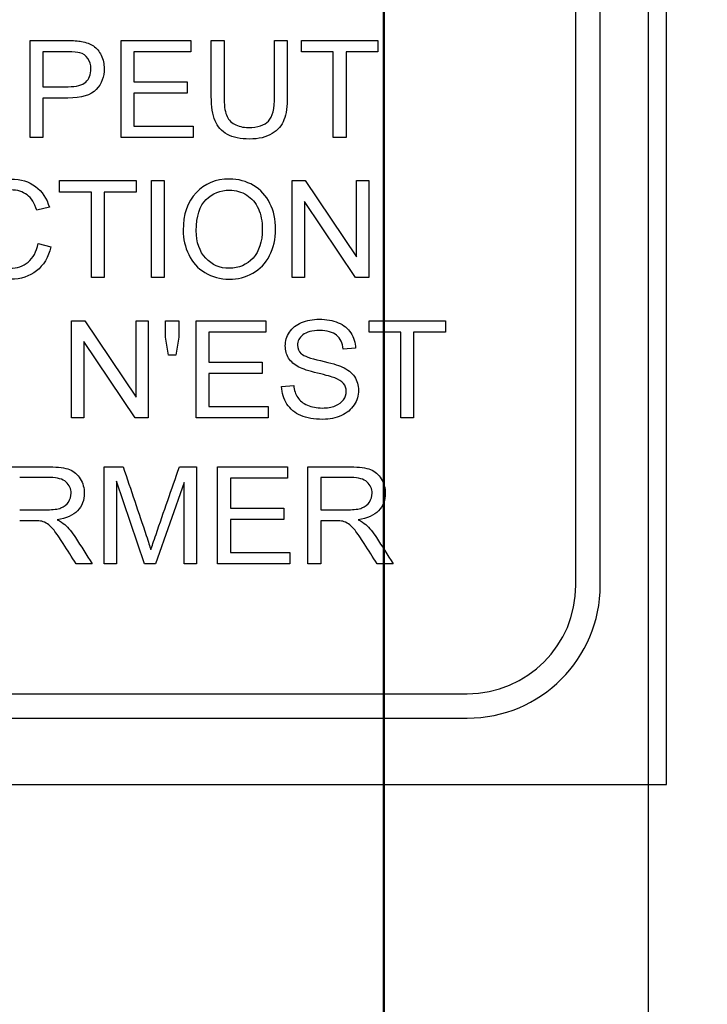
# Model space of a CAD drawing. Header units: inches. Extents: x 1 to 240, y -1 to 159.
# Tile 35 of 108: x 79.141 to 79.79, y 84.83 to 85.759. Entities that reach past the tile are written whole.
import ezdxf
from ezdxf.enums import TextEntityAlignment as Align
from ezdxf.lldxf.tags import DXFTag

# ---------------------------------------------------------------- set-up
doc = ezdxf.new("R2010")
doc.units = ezdxf.units.IN
doc.header["$MEASUREMENT"] = 0
for name, color, linetype in [('COM70219', 7, 'Continuous'), ('Default', 7, 'Continuous'), ('LAB20180', 7, 'Continuous')]:
    doc.layers.add(name, color=color, linetype=linetype)
doc.styles.add('SEACAD_Times_New_Roman', font='times.ttf')
tags = doc.linetypes.add('HIDDEN2', pattern=[0.1875, 0.125, -0.0625]).pattern_tags.tags
tags[6:7] = [DXFTag(74, 4), DXFTag(75, 0), DXFTag(340, '0'), DXFTag(46, 0.0), DXFTag(50, 0.0), DXFTag(44, 0.0), DXFTag(45, 0.0)]
tags[4:5] = [DXFTag(74, 4), DXFTag(75, 0), DXFTag(340, '0'), DXFTag(46, 0.0), DXFTag(50, 0.0), DXFTag(44, 0.0), DXFTag(45, 0.0)]
doc.dimstyles.new('HAMMOND_(STH_-_240x160)', dxfattribs={"dimtxt": 1, "dimasz": 1.25, "dimexe": 0.5, "dimexo": 0.5, "dimgap": 0.25, "dimtad": 0, "dimtih": 1, "dimtoh": 1, "dimzin": 0, "dimdsep": 46, "dimtxsty": 'SEACAD_Times_New_Roman', "dimblk1": '_SE_FILLED', "dimblk2": '_SE_FILLED', "dimsah": 1, "dimcen": 0.5, "dimadec": 0, "dimazin": 0, "dimtfac": 0.8, "dimtofl": 0, "dimtmove": 0, "dimatfit": 3, "dimfxl": 1, "dimtolj": 1, "dimtzin": 0, "dimarcsym": 0})

# ---------------------------------------------------------------- blocks, each defined once
blk = doc.blocks.new('SE')
at = {"layer": 'COM70219', "color": 7, "linetype": 'HIDDEN2'}
for p, q in [((79.48479, 63.60299), (79.48479, 102.47299)), ((79.48579, 63.60299), (79.48579, 102.47299)), ((79.73479, 63.60299), (79.73479, 102.47299))]:
    blk.add_line(p, q, dxfattribs=at)
at = {"layer": 'LAB20180', "color": 7, "linetype": 'Continuous'}
for p, q in [((79.75179, 85.03799), (79.75179, 88.78799)), ((79.66629, 85.22596), (79.66629, 88.60003)), ((79.68929, 85.22596), (79.68929, 88.60003)), ((79.15136, 85.64832), (79.15136, 85.7398)), ((79.23705, 85.64832), (79.23705, 85.7398)), ((79.23705, 85.7398), (79.30297, 85.7398)), ((79.30297, 85.7398), (79.30297, 85.72903)), ((79.32226, 85.7398), (79.33432, 85.7398)), ((79.38197, 85.7398), (79.39396, 85.7398)), ((79.40729, 85.72903), (79.40729, 85.7398)), ((79.40729, 85.7398), (79.47942, 85.7398)), ((79.47942, 85.7398), (79.47942, 85.72903)), ((79.16341, 85.72903), (79.16341, 85.69622)), ((79.30297, 85.72903), (79.24904, 85.72903)), ((79.24904, 85.72903), (79.24904, 85.70091)), ((79.43736, 85.72903), (79.40729, 85.72903)), ((79.43736, 85.64832), (79.43736, 85.72903)), ((79.47942, 85.72903), (79.44941, 85.72903)), ((79.44941, 85.72903), (79.44941, 85.64832)), ((79.24904, 85.70091), (79.2995, 85.70091)), ((79.2995, 85.70091), (79.2995, 85.69019)), ((79.16341, 85.68545), (79.16341, 85.64832)), ((79.2995, 85.69019), (79.24904, 85.69019)), ((79.24904, 85.69019), (79.24904, 85.65903)), ((79.24904, 85.65903), (79.3051, 85.65903)), ((79.3051, 85.65903), (79.3051, 85.64832)), ((79.16341, 85.64832), (79.15136, 85.64832)), ((79.3051, 85.64832), (79.23705, 85.64832)), ((79.44941, 85.64832), (79.43736, 85.64832)), ((79.17908, 85.5968), (79.17908, 85.60757)), ((79.17908, 85.60757), (79.25127, 85.60757)), ((79.25127, 85.60757), (79.25127, 85.5968)), ((79.26581, 85.5161), (79.26581, 85.60757)), ((79.26581, 85.60757), (79.27786, 85.60757)), ((79.27786, 85.60757), (79.27786, 85.5161)), ((79.3985, 85.5161), (79.3985, 85.60757)), ((79.3985, 85.60757), (79.41091, 85.60757)), ((79.41091, 85.60757), (79.4593, 85.53563)), ((79.4593, 85.53563), (79.4593, 85.60757)), ((79.4593, 85.60757), (79.47086, 85.60757)), ((79.47086, 85.60757), (79.47086, 85.5161)), ((79.20915, 85.5968), (79.17908, 85.5968)), ((79.20915, 85.5161), (79.20915, 85.5968)), ((79.25127, 85.5968), (79.2212, 85.5968)), ((79.2212, 85.5968), (79.2212, 85.5161)), ((79.16946, 85.58244), (79.15766, 85.57964)), ((79.45845, 85.5161), (79.41012, 85.58798)), ((79.41012, 85.58798), (79.41012, 85.5161)), ((79.15894, 85.54817), (79.17093, 85.54513)), ((79.2212, 85.5161), (79.20915, 85.5161)), ((79.27786, 85.5161), (79.26581, 85.5161)), ((79.41012, 85.5161), (79.3985, 85.5161)), ((79.47086, 85.5161), (79.45845, 85.5161)), ((79.19043, 85.38387), (79.19043, 85.47535)), ((79.19043, 85.47535), (79.20285, 85.47535)), ((79.20285, 85.47535), (79.25124, 85.40341)), ((79.25124, 85.40341), (79.25124, 85.47535)), ((79.25124, 85.47535), (79.2628, 85.47535)), ((79.2628, 85.47535), (79.2628, 85.38387)), ((79.27893, 85.46001), (79.27893, 85.47535)), ((79.27893, 85.47535), (79.29177, 85.47535)), ((79.29177, 85.47535), (79.29177, 85.46001)), ((79.3079, 85.38387), (79.3079, 85.47535)), ((79.3079, 85.47535), (79.37382, 85.47535)), ((79.37382, 85.47535), (79.37382, 85.46458)), ((79.47108, 85.46458), (79.47108, 85.47535)), ((79.47108, 85.47535), (79.5432, 85.47535)), ((79.5432, 85.47535), (79.5432, 85.46458)), ((79.37382, 85.46458), (79.31989, 85.46458)), ((79.31989, 85.46458), (79.31989, 85.43646)), ((79.50114, 85.46458), (79.47108, 85.46458)), ((79.50114, 85.38387), (79.50114, 85.46458)), ((79.5432, 85.46458), (79.51313, 85.46458)), ((79.51313, 85.46458), (79.51313, 85.38387)), ((79.25038, 85.38387), (79.20206, 85.45575)), ((79.20206, 85.45575), (79.20206, 85.38387)), ((79.28179, 85.44291), (79.27893, 85.46001)), ((79.29177, 85.46001), (79.28879, 85.44291)), ((79.28879, 85.44291), (79.28179, 85.44291)), ((79.45842, 85.44954), (79.44679, 85.44869)), ((79.31989, 85.43646), (79.37035, 85.43646)), ((79.37035, 85.43646), (79.37035, 85.42575)), ((79.37035, 85.42575), (79.31989, 85.42575)), ((79.31989, 85.42575), (79.31989, 85.39458)), ((79.38861, 85.41327), (79.39999, 85.41436)), ((79.31989, 85.39458), (79.37595, 85.39458)), ((79.37595, 85.39458), (79.37595, 85.38387)), ((79.20206, 85.38387), (79.19043, 85.38387)), ((79.2628, 85.38387), (79.25038, 85.38387)), ((79.37595, 85.38387), (79.3079, 85.38387)), ((79.51313, 85.38387), (79.50114, 85.38387)), ((79.22105, 85.24605), (79.22105, 85.33753)), ((79.22105, 85.33753), (79.23912, 85.33753)), ((79.2922, 85.33753), (79.30827, 85.33753)), ((79.30827, 85.33753), (79.30827, 85.24605)), ((79.32823, 85.24605), (79.32823, 85.33753)), ((79.32823, 85.33753), (79.39415, 85.33753)), ((79.39415, 85.33753), (79.39415, 85.32675)), ((79.41344, 85.24605), (79.41344, 85.33753)), ((79.25909, 85.24605), (79.23267, 85.32395)), ((79.23267, 85.32395), (79.23267, 85.24605)), ((79.29664, 85.32267), (79.26974, 85.24605)), ((79.29664, 85.24605), (79.29664, 85.32267)), ((79.39415, 85.32675), (79.34022, 85.32675)), ((79.34022, 85.32675), (79.34022, 85.29863)), ((79.42549, 85.32742), (79.42549, 85.29711)), ((79.34022, 85.29863), (79.39068, 85.29863)), ((79.39068, 85.29863), (79.39068, 85.28792)), ((79.39068, 85.28792), (79.34022, 85.28792)), ((79.34022, 85.28792), (79.34022, 85.25676)), ((79.42549, 85.28664), (79.42549, 85.24605)), ((79.34022, 85.25676), (79.39628, 85.25676)), ((79.39628, 85.25676), (79.39628, 85.24605)), ((79.20979, 85.24605), (79.19463, 85.24605)), ((79.23267, 85.24605), (79.22105, 85.24605)), ((79.26974, 85.24605), (79.25909, 85.24605)), ((79.30827, 85.24605), (79.29664, 85.24605)), ((79.39628, 85.24605), (79.32823, 85.24605)), ((79.42549, 85.24605), (79.41344, 85.24605)), ((79.49384, 85.24605), (79.47869, 85.24605)), ((77.68975, 85.12349), (79.56382, 85.12349)), ((77.68975, 85.10049), (79.56382, 85.10049)), ((77.50179, 85.03799), (79.75179, 85.03799))]:
    blk.add_line(p, q, dxfattribs=at)
for radius in [0.10247, 0.12547]:
    blk.add_arc((79.56382, 85.22596), radius, 270, 0, dxfattribs=at)
for points, knots in [([(79.15136, 85.7398), (79.16286, 85.7398), (79.17436, 85.7398), (79.18587, 85.7398), (79.19195, 85.7398), (79.19658, 85.73949), (79.19974, 85.73889), (79.20422, 85.73802), (79.20802, 85.7367), (79.21107, 85.73463), (79.21414, 85.73254), (79.21654, 85.72957), (79.21837, 85.7258), (79.22023, 85.72195), (79.22117, 85.71783), (79.22117, 85.70553), (79.21867, 85.6989), (79.21374, 85.69354), (79.20876, 85.68812), (79.19981, 85.68545), (79.18684, 85.68545), (79.17903, 85.68545), (79.17122, 85.68545), (79.16341, 85.68545)], [0, 0, 0, 0, 0.216971, 0.216971, 0.216971, 0.304522, 0.304522, 0.304522, 0.381097, 0.381097, 0.381097, 0.453965, 0.453965, 0.453965, 0.533539, 0.533539, 0.671179, 0.671179, 0.671179, 0.852672, 0.852672, 0.852672, 1, 1, 1, 1]), ([(79.39396, 85.7398), (79.39396, 85.72219), (79.39396, 85.70458), (79.39396, 85.68697), (79.39396, 85.67778), (79.39299, 85.67047), (79.39086, 85.66506), (79.38874, 85.65966), (79.38508, 85.65526), (79.37966, 85.65191), (79.37422, 85.64855), (79.36712, 85.6468), (79.34984, 85.6468), (79.34284, 85.64826), (79.33742, 85.65124), (79.33198, 85.65424), (79.32811, 85.65842), (79.32579, 85.66402), (79.32347, 85.66964), (79.32226, 85.67729), (79.32226, 85.68697), (79.32226, 85.70458), (79.32226, 85.72219), (79.32226, 85.7398)], [0, 0, 0, 0, 0.229399, 0.229399, 0.229399, 0.32602, 0.32602, 0.32602, 0.402375, 0.402375, 0.402375, 0.498845, 0.498845, 0.592634, 0.592634, 0.592634, 0.669183, 0.669183, 0.669183, 0.770619, 0.770619, 0.770619, 1, 1, 1, 1]), ([(79.39396, 85.7398), (79.39396, 85.72219), (79.39396, 85.70458), (79.39396, 85.68697), (79.39396, 85.67778), (79.39299, 85.67047), (79.39086, 85.66506), (79.38874, 85.65966), (79.38508, 85.65526), (79.37966, 85.65191), (79.37422, 85.64855), (79.36712, 85.6468), (79.34984, 85.6468), (79.34284, 85.64826), (79.33742, 85.65124), (79.33198, 85.65424), (79.32811, 85.65842), (79.32579, 85.66402), (79.32347, 85.66964), (79.32226, 85.67729), (79.32226, 85.68697), (79.32226, 85.70458), (79.32226, 85.72219), (79.32226, 85.7398)], [0, 0, 0, 0, 0.229399, 0.229399, 0.229399, 0.32602, 0.32602, 0.32602, 0.402375, 0.402375, 0.402375, 0.498845, 0.498845, 0.592634, 0.592634, 0.592634, 0.669183, 0.669183, 0.669183, 0.770619, 0.770619, 0.770619, 1, 1, 1, 1]), ([(79.33432, 85.7398), (79.33432, 85.72221), (79.33432, 85.70462), (79.33432, 85.68703), (79.33432, 85.67912), (79.33505, 85.67327), (79.33797, 85.66573), (79.34052, 85.66287), (79.34411, 85.6608), (79.34768, 85.65874), (79.35209, 85.65775), (79.36621, 85.65775), (79.37254, 85.65976), (79.37631, 85.66378), (79.38012, 85.66783), (79.38197, 85.67559), (79.38197, 85.68703), (79.38197, 85.70462), (79.38197, 85.72221), (79.38197, 85.7398)], [0, 0, 0, 0, 0.272425, 0.272425, 0.272425, 0.3487, 0.3487, 0.424974, 0.424974, 0.424974, 0.489634, 0.489634, 0.601458, 0.601458, 0.601458, 0.727547, 0.727547, 0.727547, 1, 1, 1, 1]), ([(79.33432, 85.7398), (79.33432, 85.72221), (79.33432, 85.70462), (79.33432, 85.68703), (79.33432, 85.67912), (79.33505, 85.67327), (79.33797, 85.66573), (79.34052, 85.66287), (79.34411, 85.6608), (79.34768, 85.65874), (79.35209, 85.65775), (79.36621, 85.65775), (79.37254, 85.65976), (79.37631, 85.66378), (79.38012, 85.66783), (79.38197, 85.67559), (79.38197, 85.68703), (79.38197, 85.70462), (79.38197, 85.72221), (79.38197, 85.7398)], [0, 0, 0, 0, 0.272425, 0.272425, 0.272425, 0.3487, 0.3487, 0.424974, 0.424974, 0.424974, 0.489634, 0.489634, 0.601458, 0.601458, 0.601458, 0.727547, 0.727547, 0.727547, 1, 1, 1, 1]), ([(79.16341, 85.69622), (79.1713, 85.69622), (79.17919, 85.69622), (79.18708, 85.69622), (79.19494, 85.69622), (79.20047, 85.69768), (79.20705, 85.70352), (79.20869, 85.7076), (79.20869, 85.71679), (79.20772, 85.72008), (79.20583, 85.72282), (79.20392, 85.72559), (79.20133, 85.72732), (79.19816, 85.72823), (79.19611, 85.72883), (79.19232, 85.72903), (79.18684, 85.72903), (79.17903, 85.72903), (79.17122, 85.72903), (79.16341, 85.72903)], [0, 0, 0, 0, 0.215563, 0.215563, 0.215563, 0.355571, 0.355571, 0.495578, 0.495578, 0.59581, 0.59581, 0.59581, 0.683087, 0.683087, 0.683087, 0.786632, 0.786632, 0.786632, 1, 1, 1, 1]), ([(79.17093, 85.54513), (79.16843, 85.53515), (79.16387, 85.5276), (79.15729, 85.52236), (79.15075, 85.51715), (79.14262, 85.51457), (79.12327, 85.51457), (79.1153, 85.51658), (79.10909, 85.5206), (79.10295, 85.52457), (79.09825, 85.5304), (79.0918, 85.54561), (79.09022, 85.55377), (79.09022, 85.57203), (79.09205, 85.58031), (79.0957, 85.58737), (79.09936, 85.59445), (79.10446, 85.59984), (79.11116, 85.60356), (79.11787, 85.60728), (79.12528, 85.60904), (79.1425, 85.60904), (79.15017, 85.60672), (79.15638, 85.6021), (79.16266, 85.59742), (79.16697, 85.5909), (79.16946, 85.58244)], [0, 0, 0, 0, 0.109878, 0.109878, 0.109878, 0.211634, 0.211634, 0.317305, 0.317305, 0.317305, 0.414299, 0.414299, 0.511293, 0.511293, 0.616369, 0.616369, 0.616369, 0.70875, 0.70875, 0.70875, 0.798999, 0.798999, 0.902239, 0.902239, 0.902239, 1, 1, 1, 1]), ([(79.2957, 85.56059), (79.2957, 85.57574), (79.29978, 85.58761), (79.30787, 85.59619), (79.31599, 85.60481), (79.32649, 85.60904), (79.34774, 85.60904), (79.35534, 85.60703), (79.36886, 85.59899), (79.37397, 85.59333), (79.37756, 85.58615), (79.38114, 85.57899), (79.38285, 85.57081), (79.38285, 85.55237), (79.38097, 85.54409), (79.37354, 85.52949), (79.36825, 85.52395), (79.36143, 85.52023), (79.35454, 85.51648), (79.34719, 85.51457), (79.33069, 85.51457), (79.32303, 85.51664), (79.30951, 85.52492), (79.3044, 85.53058), (79.30093, 85.53782), (79.2975, 85.54499), (79.2957, 85.55255), (79.2957, 85.56059)], [0, 0, 0, 0, 0.133484, 0.133484, 0.133484, 0.256502, 0.256502, 0.33696, 0.33696, 0.417418, 0.417418, 0.417418, 0.501976, 0.501976, 0.588225, 0.588225, 0.674475, 0.674475, 0.674475, 0.751467, 0.751467, 0.834973, 0.834973, 0.91848, 0.91848, 0.91848, 1, 1, 1, 1]), ([(79.15766, 85.57964), (79.15553, 85.58627), (79.15242, 85.59114), (79.14841, 85.59418), (79.14435, 85.59726), (79.13928, 85.59875), (79.12613, 85.59875), (79.12023, 85.59705), (79.11548, 85.5937), (79.11074, 85.59036), (79.10744, 85.58579), (79.10556, 85.58012), (79.10365, 85.57439), (79.10264, 85.56856), (79.10264, 85.55481), (79.10379, 85.54799), (79.10604, 85.54221), (79.10832, 85.53637), (79.11183, 85.53204), (79.11663, 85.52918), (79.1214, 85.52635), (79.12662, 85.52486), (79.13891, 85.52486), (79.14469, 85.52681), (79.14938, 85.53076), (79.15404, 85.53469), (79.15723, 85.54044), (79.15894, 85.54817)], [0, 0, 0, 0, 0.097061, 0.097061, 0.097061, 0.187506, 0.187506, 0.290488, 0.290488, 0.290488, 0.385323, 0.385323, 0.385323, 0.479148, 0.479148, 0.599511, 0.599511, 0.599511, 0.694367, 0.694367, 0.694367, 0.781551, 0.781551, 0.887897, 0.887897, 0.887897, 1, 1, 1, 1]), ([(79.30811, 85.56034), (79.30811, 85.54933), (79.3111, 85.54068), (79.3229, 85.52802), (79.33027, 85.52486), (79.34828, 85.52486), (79.35577, 85.52809), (79.36161, 85.53448), (79.36743, 85.54083), (79.37038, 85.54988), (79.37038, 85.56905), (79.36916, 85.57556), (79.36666, 85.5811), (79.36416, 85.58666), (79.36046, 85.5909), (79.35565, 85.59394), (79.3508, 85.59701), (79.34542, 85.59851), (79.3394, 85.59857), (79.33088, 85.59865), (79.32351, 85.59558), (79.31736, 85.58974), (79.31119, 85.58387), (79.30811, 85.57404), (79.30811, 85.56034)], [0, 0, 0, 0, 0.119188, 0.119188, 0.238375, 0.238375, 0.359185, 0.359185, 0.359185, 0.4976, 0.4976, 0.585095, 0.585095, 0.585095, 0.663975, 0.663975, 0.663975, 0.742633, 0.742633, 0.742633, 0.854562, 0.854562, 0.854562, 1, 1, 1, 1]), ([(79.39999, 85.41436), (79.40054, 85.40974), (79.40181, 85.4059), (79.40376, 85.40298), (79.40574, 85.40002), (79.40881, 85.39763), (79.41709, 85.39397), (79.42178, 85.39306), (79.43158, 85.39306), (79.43559, 85.39373), (79.44265, 85.39653), (79.44533, 85.39842), (79.44704, 85.40085), (79.44871, 85.40325), (79.44959, 85.40584), (79.44959, 85.4115), (79.44874, 85.414), (79.44533, 85.41826), (79.44259, 85.42002), (79.43876, 85.42149), (79.43631, 85.42242), (79.43091, 85.42392), (79.42257, 85.42593), (79.41417, 85.42795), (79.40833, 85.42988), (79.40498, 85.43165), (79.4006, 85.43396), (79.39737, 85.43676), (79.39311, 85.44358), (79.39208, 85.44735), (79.39208, 85.45618), (79.39335, 85.4605), (79.39859, 85.46853), (79.40242, 85.47158), (79.40741, 85.47371), (79.41238, 85.47583), (79.418, 85.47681), (79.43091, 85.47681), (79.43687, 85.47572), (79.44205, 85.47352), (79.44717, 85.47135), (79.45117, 85.46817), (79.45391, 85.46391), (79.45664, 85.45966), (79.45817, 85.4549), (79.45842, 85.44954)], [0, 0, 0, 0, 0.049955, 0.049955, 0.049955, 0.102828, 0.102828, 0.155702, 0.155702, 0.202977, 0.202977, 0.250252, 0.250252, 0.250252, 0.287071, 0.287071, 0.323107, 0.323107, 0.359143, 0.359143, 0.359143, 0.428482, 0.428482, 0.428482, 0.505003, 0.505003, 0.505003, 0.558514, 0.558514, 0.612025, 0.612025, 0.669359, 0.669359, 0.726692, 0.726692, 0.726692, 0.796428, 0.796428, 0.873067, 0.873067, 0.873067, 0.937109, 0.937109, 0.937109, 1, 1, 1, 1]), ([(79.44679, 85.44869), (79.44618, 85.45441), (79.44411, 85.45873), (79.44046, 85.46172), (79.43691, 85.46461), (79.43158, 85.4661), (79.41733, 85.4661), (79.41198, 85.46476), (79.40863, 85.46202), (79.40535, 85.45934), (79.40364, 85.45612), (79.40364, 85.44906), (79.40486, 85.44638), (79.40717, 85.44425), (79.40952, 85.44209), (79.41557, 85.43999), (79.42537, 85.43774), (79.43515, 85.43549), (79.44192, 85.4336), (79.44558, 85.43189), (79.45091, 85.4294), (79.45483, 85.42635), (79.45738, 85.42264), (79.45997, 85.41889), (79.46122, 85.41455), (79.46122, 85.40481), (79.45982, 85.40018), (79.45702, 85.39592), (79.45424, 85.39169), (79.45026, 85.38831), (79.44503, 85.38594), (79.43982, 85.38358), (79.43401, 85.38235), (79.41922, 85.38235), (79.41234, 85.38357), (79.40674, 85.38594), (79.40112, 85.38832), (79.39682, 85.39197), (79.39366, 85.39684), (79.3905, 85.40169), (79.38879, 85.40712), (79.38861, 85.41327)], [0, 0, 0, 0, 0.061312, 0.061312, 0.061312, 0.129301, 0.129301, 0.199655, 0.199655, 0.199655, 0.244565, 0.244565, 0.283681, 0.283681, 0.283681, 0.363923, 0.363923, 0.363923, 0.45074, 0.45074, 0.45074, 0.513304, 0.513304, 0.513304, 0.571679, 0.571679, 0.630054, 0.630054, 0.630054, 0.695239, 0.695239, 0.695239, 0.766446, 0.766446, 0.856951, 0.856951, 0.856951, 0.928217, 0.928217, 0.928217, 1, 1, 1, 1]), ([(79.12939, 85.33753), (79.14288, 85.33753), (79.15637, 85.33753), (79.16986, 85.33753), (79.17802, 85.33753), (79.18416, 85.33667), (79.19268, 85.33339), (79.19609, 85.33047), (79.19859, 85.32633), (79.2011, 85.32216), (79.20242, 85.31756), (79.20242, 85.30606), (79.20029, 85.30058), (79.19189, 85.2917), (79.18544, 85.2889), (79.17668, 85.28768)], [0, 0, 0, 0, 0.318575, 0.318575, 0.318575, 0.446337, 0.446337, 0.5741, 0.5741, 0.5741, 0.692086, 0.692086, 0.846043, 0.846043, 1, 1, 1, 1]), ([(79.23912, 85.33753), (79.24637, 85.31594), (79.25361, 85.29435), (79.26085, 85.27277), (79.26287, 85.26676), (79.26426, 85.26218), (79.26517, 85.25919)], [0, 0, 0, 0, 0.827448, 0.827448, 0.827448, 1, 1, 1, 1]), ([(79.26517, 85.25919), (79.26627, 85.26254), (79.26791, 85.26741), (79.2701, 85.27386), (79.27733, 85.29513), (79.28483, 85.3163), (79.2922, 85.33753)], [0, 0, 0, 0, 0.186749, 0.186749, 0.186749, 1, 1, 1, 1]), ([(79.41344, 85.33753), (79.42693, 85.33753), (79.44042, 85.33753), (79.45391, 85.33753), (79.46207, 85.33753), (79.46822, 85.33667), (79.47674, 85.33339), (79.48015, 85.33047), (79.48264, 85.32633), (79.48515, 85.32216), (79.48648, 85.31756), (79.48648, 85.30606), (79.48435, 85.30058), (79.47595, 85.2917), (79.4695, 85.2889), (79.46073, 85.28768)], [0, 0, 0, 0, 0.318575, 0.318575, 0.318575, 0.446337, 0.446337, 0.5741, 0.5741, 0.5741, 0.692086, 0.692086, 0.846043, 0.846043, 1, 1, 1, 1]), ([(79.14144, 85.29711), (79.1501, 85.29711), (79.15876, 85.29711), (79.16743, 85.29711), (79.17296, 85.29711), (79.17729, 85.29766), (79.18349, 85.29997), (79.18587, 85.3018), (79.18751, 85.30435), (79.18913, 85.30687), (79.18995, 85.30959), (79.18995, 85.31689), (79.18836, 85.32042), (79.18526, 85.32322), (79.18212, 85.32605), (79.1771, 85.32742), (79.17035, 85.32742), (79.16071, 85.32742), (79.15107, 85.32742), (79.14144, 85.32742)], [0, 0, 0, 0, 0.228458, 0.228458, 0.228458, 0.326582, 0.326582, 0.424707, 0.424707, 0.424707, 0.499017, 0.499017, 0.606691, 0.606691, 0.606691, 0.745818, 0.745818, 0.745818, 1, 1, 1, 1]), ([(79.42549, 85.29711), (79.43415, 85.29711), (79.44282, 85.29711), (79.45148, 85.29711), (79.45702, 85.29711), (79.46134, 85.29766), (79.46755, 85.29997), (79.46992, 85.3018), (79.47156, 85.30435), (79.47318, 85.30687), (79.474, 85.30959), (79.474, 85.31689), (79.47242, 85.32042), (79.46931, 85.32322), (79.46617, 85.32605), (79.46116, 85.32742), (79.4544, 85.32742), (79.44476, 85.32742), (79.43513, 85.32742), (79.42549, 85.32742)], [0, 0, 0, 0, 0.228458, 0.228458, 0.228458, 0.326582, 0.326582, 0.424707, 0.424707, 0.424707, 0.499017, 0.499017, 0.606691, 0.606691, 0.606691, 0.745818, 0.745818, 0.745818, 1, 1, 1, 1]), ([(79.19463, 85.24605), (79.19061, 85.2524), (79.1866, 85.25875), (79.18258, 85.2651), (79.1791, 85.2706), (79.17613, 85.27477), (79.17382, 85.2777), (79.17153, 85.28059), (79.1695, 85.28263), (79.16767, 85.28378), (79.16589, 85.28491), (79.16408, 85.28573), (79.16219, 85.28616), (79.16079, 85.28647), (79.1586, 85.28658), (79.15544, 85.28664), (79.15077, 85.28673), (79.1461, 85.28664), (79.14144, 85.28664)], [0, 0, 0, 0, 0.307258, 0.307258, 0.307258, 0.516542, 0.516542, 0.516542, 0.634961, 0.634961, 0.634961, 0.716737, 0.716737, 0.716737, 0.809187, 0.809187, 0.809187, 1, 1, 1, 1]), ([(79.17668, 85.28768), (79.17984, 85.28616), (79.18228, 85.28457), (79.18392, 85.28311), (79.18749, 85.27994), (79.1908, 85.27581), (79.19396, 85.27094), (79.19932, 85.2627), (79.20451, 85.25434), (79.20979, 85.24605)], [0, 0, 0, 0, 0.159282, 0.159282, 0.159282, 0.452857, 0.452857, 0.452857, 1, 1, 1, 1]), ([(79.47869, 85.24605), (79.47467, 85.2524), (79.47065, 85.25875), (79.46663, 85.2651), (79.46315, 85.2706), (79.46018, 85.27477), (79.45787, 85.2777), (79.45558, 85.28059), (79.45355, 85.28263), (79.45172, 85.28378), (79.44994, 85.28491), (79.44813, 85.28573), (79.44624, 85.28616), (79.44485, 85.28647), (79.44265, 85.28658), (79.43949, 85.28664), (79.43482, 85.28673), (79.43016, 85.28664), (79.42549, 85.28664)], [0, 0, 0, 0, 0.307258, 0.307258, 0.307258, 0.516542, 0.516542, 0.516542, 0.634961, 0.634961, 0.634961, 0.716737, 0.716737, 0.716737, 0.809187, 0.809187, 0.809187, 1, 1, 1, 1]), ([(79.46073, 85.28768), (79.4639, 85.28616), (79.46633, 85.28457), (79.46797, 85.28311), (79.47155, 85.27994), (79.47485, 85.27581), (79.47802, 85.27094), (79.48337, 85.2627), (79.48857, 85.25434), (79.49384, 85.24605)], [0, 0, 0, 0, 0.159282, 0.159282, 0.159282, 0.452857, 0.452857, 0.452857, 1, 1, 1, 1])]:
    blk.add_open_spline(points, degree=3, knots=knots, dxfattribs=at)
blk = doc.blocks.new('DMBLK3299')
at = {"layer": 'Default', "linetype": 'Continuous'}
for points in [[(91.40808, 102.78799), (91.19975, 104.03799), (90.99141, 102.78799)], [(91.40808, 63.28799), (90.99141, 63.28799), (91.19975, 62.03799)]]:
    blk.add_hatch(color=7, dxfattribs=at).paths.add_polyline_path(points)
at = {"layer": 'Default', "color": 7, "linetype": 'Continuous'}
for p, q in [((67.24127, 104.03799), (91.69975, 104.03799)), ((91.19975, 104.03799), (91.19975, 83.88799)), ((91.19975, 82.53799), (91.19975, 62.03799)), ((82.83647, 62.03799), (91.69975, 62.03799))]:
    blk.add_line(p, q, dxfattribs=at)
at = {"layer": 'Default', "color": 7, "linetype": 'Continuous', "style": 'SEACAD_Times_New_Roman'}
blk.add_text('42.00', height=1, dxfattribs=at).set_placement((89.49359, 83.53799), align=Align.TOP_LEFT)
blk = doc.blocks.new('_SE_FILLED')
at = {"color": 0}
blk.add_line((0, 0), (-1, 0), dxfattribs=at)
blk.add_solid([(0, 0), (-1, -0.1665), (-1, 0.1665), (0, 0)], dxfattribs=at)
blk = doc.blocks.new('DMBLK3313')
at = {"layer": 'Default', "linetype": 'Continuous'}
for points in [[(86.64821, 95.10064), (86.43988, 96.35064), (86.23155, 95.10064)], [(86.64821, 84.28799), (86.23155, 84.28799), (86.43988, 83.03799)]]:
    blk.add_hatch(color=7, dxfattribs=at).paths.add_polyline_path(points)
at = {"layer": 'Default', "color": 7, "linetype": 'Continuous'}
for p, q in [((81.59879, 96.35064), (86.93988, 96.35064)), ((86.43988, 96.35064), (86.43988, 90.54431)), ((86.43988, 89.19431), (86.43988, 83.03799)), ((78.74629, 83.03799), (86.93988, 83.03799))]:
    blk.add_line(p, q, dxfattribs=at)
at = {"layer": 'Default', "color": 7, "linetype": 'Continuous', "style": 'SEACAD_Times_New_Roman'}
blk.add_text('13.31', height=1, dxfattribs=at).set_placement((84.73372, 90.19431), align=Align.TOP_LEFT)

msp = doc.modelspace()

# ---------------------------------------------------------------- block references
at = {"layer": 'Default'}
msp.add_blockref('SE', (0, 0), dxfattribs=at)

# ---------------------------------------------------------------- dimensions: what is measured, and where the dimension line sits
at = {"layer": 'Default', "color": 7, "linetype": 'Continuous'}
for base, p1, p2, picture, middle in [((91.19975, 62.03799), (66.74127, 104.03799), (82.33647, 62.03799), 'DMBLK3299', (91.19975, 83.03799)), ((86.43988, 83.03799), (81.09879, 96.35064), (78.24629, 83.03799), 'DMBLK3313', (86.43988, 89.69431))]:
    dim = msp.add_linear_dim(base=base, p1=p1, p2=p2, angle=90, text='\\A1;<>', dimstyle='HAMMOND_(STH_-_240x160)', dxfattribs=at)
    dim.commit()
    dim.dimension.update_dxf_attribs({"geometry": picture, "text_midpoint": middle, "dimtype": 160})

doc.saveas('drawing.dxf')
